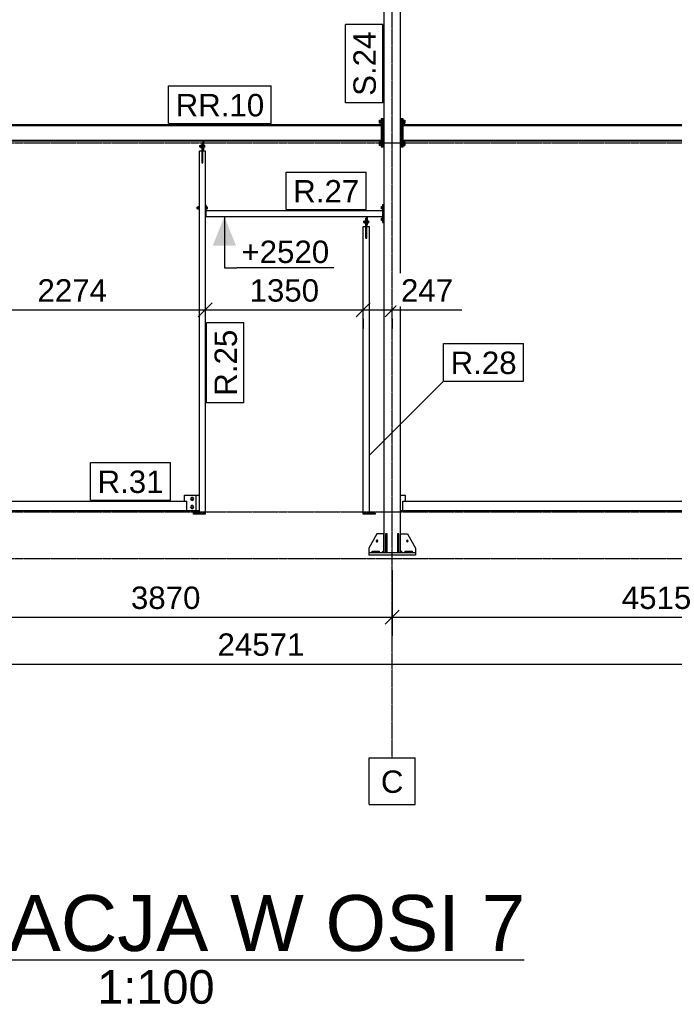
# Model space of a CAD drawing. Header units: millimetres. Extents: x 0 to 75000, y 0 to 29700.
# Tile 8 of 30: x 16775 to 22367, y 16354 to 24759. Entities that reach past the tile are written whole.
import ezdxf

# ---------------------------------------------------------------- set-up
doc = ezdxf.new("R2010")
doc.units = ezdxf.units.MM
doc.linetypes.add('DXK_LINE_DOT3', pattern=[5.9187, 2.979, -0.9799, 0.9799, -0.9799])
for name, color, linetype in [('TS_INNE_OBIEKTY', 7, 'Continuous'), ('TS_LINIE_WIDOCZNE', 7, 'Continuous'), ('TS_OPISY', 7, 'Continuous'), ('TS_OPISY_LINIE', 7, 'Continuous'), ('TS_OPISY_RAMKA', 7, 'Continuous'), ('TS_WYMIARY', 7, 'Continuous'), ('TS_WYMIARY_TEKST', 7, 'Continuous')]:
    doc.layers.add(name, color=color, linetype=linetype)
doc.styles.add('Arial', font='ARIAL.TTF', dxfattribs={"height": 0.2})

# ---------------------------------------------------------------- blocks, each defined once
blk = doc.blocks.new('Unknown-305655500-13 - 5231')
at = {"color": 6, "linetype": 'Continuous'}
blk.add_line((14791.4, 16733.8), (21085.8, 16733.8), dxfattribs=at)
at = {"color": 0, "linetype": 'Continuous'}
for points in [[(21085.8, 16808.8), (21085.8, 17308.8), (14791.4, 17308.8), (14791.4, 16808.8)], [(18438.9, 16358.8), (18438.9, 16658.8), (17438.4, 16658.8), (17438.4, 16358.8)]]:
    blk.add_wipeout(points, dxfattribs=at)
at = {"color": 6, "linetype": 'Continuous', "style": 'Arial'}
for s, height, p in [('ELEWACJA W OSI 7', 477.539, (14791.4, 16808.8)), ('1:100', 286.52, (17438.4, 16358.8))]:
    blk.add_text(s, height=height, dxfattribs=at).set_placement(p)
blk = doc.blocks.new('Bolt-305655500-8985 - 8313')
at = {"layer": 'TS_INNE_OBIEKTY', "color": 1, "linetype": 'Continuous'}
for p, q in [((18312.3, 23684.8), (18312.3, 23684)), ((18312.3, 23684.8), (18320.3, 23684.8)), ((18312.3, 23684), (18312.3, 23672.8)), ((18312.3, 23672.8), (18320.3, 23672.8)), ((18320.3, 23688.3), (18320.3, 23669.3)), ((18320.3, 23688.3), (18330.3, 23688.3)), ((18320.3, 23678.8), (18330.3, 23678.8)), ((18320.3, 23669.3), (18330.3, 23669.3)), ((18330.3, 23690.8), (18330.3, 23666.8)), ((18330.3, 23690.8), (18332.8, 23690.8)), ((18330.3, 23666.8), (18332.8, 23666.8)), ((18344.8, 23690.8), (18347.3, 23690.8)), ((18344.8, 23666.8), (18347.3, 23666.8)), ((18347.3, 23690.8), (18347.3, 23666.8)), ((18347.3, 23687.8), (18354.8, 23687.8)), ((18347.3, 23678.8), (18354.8, 23678.8)), ((18347.3, 23669.8), (18354.8, 23669.8)), ((18354.8, 23687.8), (18354.8, 23669.8))]:
    blk.add_line(p, q, dxfattribs=at)
blk = doc.blocks.new('Part-305655500-8568 - 8313')
at = {"layer": 'TS_LINIE_WIDOCZNE', "color": 1, "linetype": 'Continuous'}
for p, q in [((16181.2, 23863.8), (16181.2, 23856.9)), ((16181.2, 23863.8), (19863.2, 23863.8)), ((16181.2, 23856.9), (19863.2, 23856.9)), ((19863.2, 23856.9), (19863.2, 23863.8)), ((16181.2, 23723.8), (16181.2, 23730.7)), ((16181.2, 23730.7), (19863.2, 23730.7)), ((16181.2, 23723.8), (19863.2, 23723.8)), ((19863.2, 23723.8), (19863.2, 23730.7))]:
    blk.add_line(p, q, dxfattribs=at)
blk = doc.blocks.new('Part-305655500-8404 - 8313')
at = {"layer": 'TS_LINIE_WIDOCZNE', "color": 1, "linetype": 'Continuous'}
for p, q in [((20027.2, 25348.8), (19887.2, 25348.8)), ((19887.2, 25348.8), (19887.2, 20208.8)), ((20027.2, 20208.8), (20027.2, 25348.8))]:
    blk.add_line(p, q, dxfattribs=at)
blk = doc.blocks.new('Part-305655500-8406 - 8313')
at = {"layer": 'TS_LINIE_WIDOCZNE', "color": 1, "linetype": 'Continuous'}
for p, q in [((20157.2, 20208.8), (19757.2, 20208.8)), ((19757.2, 20208.8), (19757.2, 20188.8)), ((20157.2, 20188.8), (19757.2, 20188.8)), ((20157.2, 20208.8), (20157.2, 20188.8))]:
    blk.add_line(p, q, dxfattribs=at)
blk = doc.blocks.new('Part-305655500-8407 - 8313')
at = {"layer": 'TS_LINIE_WIDOCZNE', "color": 1, "linetype": 'Continuous'}
for p, q in [((20013.2, 20368.8), (20001.2, 20368.8)), ((20001.2, 20368.8), (20001.2, 20208.8)), ((20013.2, 20208.8), (20013.2, 20368.8)), ((20001.2, 20248.8), (20013.2, 20248.8))]:
    blk.add_line(p, q, dxfattribs=at)
blk = doc.blocks.new('Part-305655500-8408 - 8313')
at = {"layer": 'TS_LINIE_WIDOCZNE', "color": 1, "linetype": 'Continuous'}
for p, q in [((19913.2, 20368.8), (19901.2, 20368.8)), ((19901.2, 20368.8), (19901.2, 20208.8)), ((19913.2, 20208.8), (19913.2, 20368.8)), ((19901.2, 20248.8), (19913.2, 20248.8))]:
    blk.add_line(p, q, dxfattribs=at)
blk = doc.blocks.new('Part-305655500-8412 - 8313')
at = {"layer": 'TS_LINIE_WIDOCZNE', "color": 1, "linetype": 'Continuous'}
for p, q in [((20027.2, 20228.8), (20027.2, 20368.8)), ((20027.2, 20368.8), (20087.2, 20368.8)), ((20087.2, 20368.8), (20157.2, 20248.8)), ((20047.2, 20208.8), (20027.2, 20228.8)), ((20157.2, 20248.8), (20157.2, 20208.8))]:
    blk.add_line(p, q, dxfattribs=at)
blk = doc.blocks.new('Part-305655500-8413 - 8313')
at = {"layer": 'TS_LINIE_WIDOCZNE', "color": 1, "linetype": 'Continuous'}
for p, q in [((19827.2, 20368.8), (19757.2, 20248.8)), ((19887.2, 20368.8), (19827.2, 20368.8)), ((19887.2, 20228.8), (19887.2, 20368.8)), ((19757.2, 20248.8), (19757.2, 20208.8)), ((19867.2, 20208.8), (19887.2, 20228.8))]:
    blk.add_line(p, q, dxfattribs=at)
blk = doc.blocks.new('Part-305655500-8415 - 8313')
at = {"layer": 'TS_LINIE_WIDOCZNE', "color": 1, "linetype": 'Continuous'}
for p, q in [((20067.2, 20220.8), (20127.2, 20220.8)), ((20067.2, 20208.8), (20067.2, 20220.8)), ((20127.2, 20220.8), (20127.2, 20208.8))]:
    blk.add_line(p, q, dxfattribs=at)
blk = doc.blocks.new('Part-305655500-8417 - 8313')
at = {"layer": 'TS_LINIE_WIDOCZNE', "color": 1, "linetype": 'Continuous'}
for p, q in [((19787.2, 20220.8), (19847.2, 20220.8)), ((19787.2, 20208.8), (19787.2, 20220.8)), ((19847.2, 20220.8), (19847.2, 20208.8))]:
    blk.add_line(p, q, dxfattribs=at)
blk = doc.blocks.new('Bolt-305655500-8424 - 8313')
at = {"layer": 'TS_INNE_OBIEKTY', "color": 1, "linetype": 'Continuous'}
for start, end in [(90, 270), (90, 270), (270, 90), (270, 90)]:
    blk.add_arc((20087.2, 20308.8), 7, start, end, dxfattribs=at)
blk = doc.blocks.new('Part-305655500-8556 - 8313')
at = {"layer": 'TS_LINIE_WIDOCZNE', "color": 1, "linetype": 'Continuous'}
for p, q in [((20027.2, 20698.8), (20067.2, 20698.8)), ((20067.2, 20698.8), (20067.2, 20648.8)), ((20027.2, 20568.8), (20047.2, 20568.8))]:
    blk.add_line(p, q, dxfattribs=at)
blk = doc.blocks.new('Bolt-305655500-8427 - 8313')
at = {"layer": 'TS_INNE_OBIEKTY', "color": 1, "linetype": 'Continuous'}
for start, end in [(108, 288), (108, 288), (288, 108), (288, 108)]:
    blk.add_arc((19827.2, 20308.8), 7, start, end, dxfattribs=at)
blk = doc.blocks.new('Part-305655500-8558 - 8313')
at = {"layer": 'TS_LINIE_WIDOCZNE', "color": 1, "linetype": 'Continuous'}
for p, q in [((16177.2, 20568.8), (16177.2, 20648.8)), ((16177.2, 20648.8), (18203.8, 20648.8)), ((18203.8, 20568.8), (18203.8, 20648.8)), ((16177.2, 20568.8), (18203.8, 20568.8))]:
    blk.add_line(p, q, dxfattribs=at)
blk = doc.blocks.new('Part-305655500-8884 - 8313')
at = {"layer": 'TS_LINIE_WIDOCZNE', "color": 1, "linetype": 'Continuous'}
for p, q in [((19732.4, 22893.8), (19732.4, 23063.8)), ((19732.4, 23063.8), (19738.4, 23063.8)), ((19738.4, 22893.8), (19738.4, 23063.8)), ((19732.4, 22893.8), (19738.4, 22893.8))]:
    blk.add_line(p, q, dxfattribs=at)
blk = doc.blocks.new('Bolt-305655500-8944 - 8313')
at = {"layer": 'TS_INNE_OBIEKTY', "color": 1, "linetype": 'Continuous'}
for p, q in [((19850.2, 23902.7), (19860.2, 23902.7)), ((19850.2, 23875), (19850.2, 23902.7)), ((19850.2, 23895.8), (19860.2, 23895.8)), ((19850.2, 23881.9), (19860.2, 23881.9)), ((19860.2, 23875), (19850.2, 23875)), ((19860.2, 23903.8), (19860.2, 23873.8)), ((19860.2, 23903.8), (19863.2, 23903.8)), ((19860.2, 23873.8), (19863.2, 23873.8)), ((19850.2, 23712.7), (19860.2, 23712.7)), ((19850.2, 23685), (19850.2, 23712.7)), ((19850.2, 23705.8), (19860.2, 23705.8)), ((19860.2, 23713.8), (19860.2, 23683.8)), ((19860.2, 23713.8), (19863.2, 23713.8)), ((19850.2, 23691.9), (19860.2, 23691.9)), ((19860.2, 23685), (19850.2, 23685)), ((19860.2, 23683.8), (19863.2, 23683.8))]:
    blk.add_line(p, q, dxfattribs=at)
blk = doc.blocks.new('Part-305655500-8538 - 8313')
at = {"layer": 'TS_LINIE_WIDOCZNE', "color": 1, "linetype": 'Continuous'}
for p, q in [((20047.2, 20568.8), (20047.2, 20648.8)), ((20047.2, 20648.8), (24382.2, 20648.8)), ((24382.2, 20568.8), (24382.2, 20648.8)), ((20047.2, 20568.8), (24382.2, 20568.8))]:
    blk.add_line(p, q, dxfattribs=at)
blk = doc.blocks.new('Part-305655500-8569 - 8313')
at = {"layer": 'TS_LINIE_WIDOCZNE', "color": 1, "linetype": 'Continuous'}
for p, q in [((20051.2, 23863.8), (20051.2, 23856.9)), ((20051.2, 23863.8), (24378.2, 23863.8)), ((20051.2, 23856.9), (24378.2, 23856.9)), ((24378.2, 23856.9), (24378.2, 23863.8)), ((20051.2, 23723.8), (20051.2, 23730.7)), ((20051.2, 23730.7), (24378.2, 23730.7)), ((20051.2, 23723.8), (24378.2, 23723.8)), ((24378.2, 23723.8), (24378.2, 23730.7))]:
    blk.add_line(p, q, dxfattribs=at)
blk = doc.blocks.new('Part-305655500-8940 - 8313')
at = {"layer": 'TS_LINIE_WIDOCZNE', "color": 1, "linetype": 'Continuous'}
for p, q in [((19887.2, 23913.8), (19875.2, 23913.8)), ((19875.2, 23913.8), (19875.2, 23673.8)), ((19887.2, 23673.8), (19887.2, 23913.8)), ((19875.2, 23673.8), (19887.2, 23673.8))]:
    blk.add_line(p, q, dxfattribs=at)
blk = doc.blocks.new('Part-305655500-8588 - 8313')
at = {"layer": 'TS_LINIE_WIDOCZNE', "color": 1, "linetype": 'Continuous'}
for p, q in [((18366.8, 23128.8), (18366.8, 23078.8)), ((18366.8, 23128.8), (19875.2, 23128.8)), ((19875.2, 23128.8), (19875.2, 23078.8)), ((18366.8, 23078.8), (19875.2, 23078.8))]:
    blk.add_line(p, q, dxfattribs=at)
blk = doc.blocks.new('Part-305655500-8589 - 8313')
at = {"layer": 'TS_LINIE_WIDOCZNE', "color": 1, "linetype": 'Continuous'}
for p, q in [((19710.4, 20548.8), (19710.4, 22993.8)), ((19710.4, 22993.8), (19731.4, 22993.8)), ((19731.4, 22993.8), (19731.4, 22892.8)), ((19739.4, 22892.8), (19739.4, 22993.8)), ((19739.4, 22993.8), (19760.4, 22993.8)), ((19760.4, 22993.8), (19760.4, 20548.8)), ((19731.4, 22892.8), (19739.4, 22892.8)), ((19710.4, 20548.8), (19760.4, 20548.8))]:
    blk.add_line(p, q, dxfattribs=at)
blk = doc.blocks.new('Part-305655500-8590 - 8313')
at = {"layer": 'TS_LINIE_WIDOCZNE', "color": 1, "linetype": 'Continuous'}
for p, q in [((18310.8, 20548.8), (18310.8, 23638.8)), ((18310.8, 23638.8), (18331.8, 23638.8)), ((18331.8, 23638.8), (18331.8, 23537.8)), ((18339.8, 23537.8), (18339.8, 23638.8)), ((18339.8, 23638.8), (18360.8, 23638.8)), ((18360.8, 23638.8), (18360.8, 20548.8)), ((18331.8, 23537.8), (18339.8, 23537.8)), ((18310.8, 20548.8), (18360.8, 20548.8))]:
    blk.add_line(p, q, dxfattribs=at)
blk = doc.blocks.new('Part-305655500-8592 - 8313')
at = {"layer": 'TS_LINIE_WIDOCZNE', "color": 1, "linetype": 'Continuous'}
for p, q in [((19710.4, 20538.8), (19710.4, 20548.8)), ((19710.4, 20548.8), (19810.4, 20548.8)), ((19810.4, 20538.8), (19710.4, 20538.8)), ((19810.4, 20548.8), (19810.4, 20538.8))]:
    blk.add_line(p, q, dxfattribs=at)
blk = doc.blocks.new('Part-305655500-8596 - 8313')
at = {"layer": 'TS_LINIE_WIDOCZNE', "color": 1, "linetype": 'Continuous'}
for p, q in [((18260.8, 20538.8), (18260.8, 20548.8)), ((18260.8, 20548.8), (18360.8, 20548.8)), ((18360.8, 20538.8), (18260.8, 20538.8)), ((18360.8, 20548.8), (18360.8, 20538.8))]:
    blk.add_line(p, q, dxfattribs=at)
blk = doc.blocks.new('Part-305655500-8600 - 8313')
at = {"layer": 'TS_LINIE_WIDOCZNE', "color": 1, "linetype": 'Continuous'}
for p, q in [((18278.8, 20698.8), (18310.8, 20698.8)), ((18278.8, 20568.8), (18310.8, 20568.8))]:
    blk.add_line(p, q, dxfattribs=at)
blk = doc.blocks.new('Part-305655500-8601 - 8313')
at = {"layer": 'TS_LINIE_WIDOCZNE', "color": 1, "linetype": 'Continuous'}
for p, q in [((18183.8, 20648.8), (18183.8, 20698.8)), ((18183.8, 20698.8), (18278.8, 20698.8)), ((18278.8, 20698.8), (18278.8, 20568.8)), ((18203.8, 20568.8), (18278.8, 20568.8))]:
    blk.add_line(p, q, dxfattribs=at)
blk = doc.blocks.new('Bolt-305655500-8602 - 8313')
at = {"layer": 'TS_INNE_OBIEKTY', "color": 1, "linetype": 'Continuous'}
for p, q in [((18238.4, 20668.8), (18243.6, 20677.8)), ((18242.1, 20678.6), (18242.3, 20679.5)), ((18242.3, 20679.5), (18243.8, 20681.8)), ((18243.6, 20677.8), (18254, 20677.8)), ((18243.8, 20681.8), (18246.1, 20683.3)), ((18246.1, 20683.3), (18248.8, 20683.8)), ((18248.8, 20683.8), (18251.4, 20683.3)), ((18251.4, 20683.3), (18253.7, 20681.8)), ((18253.7, 20681.8), (18255.2, 20679.5)), ((18254, 20677.8), (18259.2, 20668.8)), ((18255.2, 20679.5), (18255.4, 20678.6)), ((18243.6, 20659.8), (18238.4, 20668.8)), ((18238.4, 20598.8), (18243.6, 20607.8)), ((18243.6, 20589.8), (18238.4, 20598.8)), ((18242.3, 20658.2), (18242.1, 20659.1)), ((18242.1, 20608.6), (18242.3, 20609.5)), ((18243.8, 20655.9), (18242.3, 20658.2)), ((18242.3, 20609.5), (18243.8, 20611.8)), ((18254, 20659.8), (18243.6, 20659.8)), ((18243.6, 20607.8), (18254, 20607.8)), ((18246.1, 20654.4), (18243.8, 20655.9)), ((18243.8, 20611.8), (18246.1, 20613.3)), ((18248.8, 20653.8), (18246.1, 20654.4)), ((18246.1, 20613.3), (18248.8, 20613.8)), ((18251.4, 20654.4), (18248.8, 20653.8)), ((18248.8, 20613.8), (18251.4, 20613.3)), ((18253.7, 20655.9), (18251.4, 20654.4)), ((18251.4, 20613.3), (18253.7, 20611.8)), ((18255.2, 20658.2), (18253.7, 20655.9)), ((18253.7, 20611.8), (18255.2, 20609.5)), ((18259.2, 20668.8), (18254, 20659.8)), ((18254, 20607.8), (18259.2, 20598.8)), ((18259.2, 20598.8), (18254, 20589.8)), ((18255.4, 20659.1), (18255.2, 20658.2)), ((18255.2, 20609.5), (18255.4, 20608.6)), ((18242.3, 20588.2), (18242.1, 20589.1)), ((18243.8, 20585.9), (18242.3, 20588.2)), ((18254, 20589.8), (18243.6, 20589.8)), ((18246.1, 20584.4), (18243.8, 20585.9)), ((18248.8, 20583.8), (18246.1, 20584.4)), ((18251.4, 20584.4), (18248.8, 20583.8)), ((18253.7, 20585.9), (18251.4, 20584.4)), ((18255.2, 20588.2), (18253.7, 20585.9)), ((18255.4, 20589.1), (18255.2, 20588.2))]:
    blk.add_line(p, q, dxfattribs=at)
for centre, start, end in [((18248.8, 20668.8), 0, 180), ((18248.8, 20668.8), 180, 0), ((18248.8, 20598.8), 0, 180), ((18248.8, 20598.8), 180, 0)]:
    blk.add_arc(centre, 12, start, end, dxfattribs=at)
blk = doc.blocks.new('Part-305655500-8604 - 8313')
at = {"layer": 'TS_LINIE_WIDOCZNE', "color": 1, "linetype": 'Continuous'}
for p, q in [((19881.2, 23178.8), (19887.2, 23178.8)), ((19881.2, 23028.8), (19887.2, 23028.8))]:
    blk.add_line(p, q, dxfattribs=at)
blk = doc.blocks.new('Part-305655500-8606 - 8313')
at = {"layer": 'TS_LINIE_WIDOCZNE', "color": 1, "linetype": 'Continuous'}
for p, q in [((19881.2, 23178.8), (19875.2, 23178.8)), ((19875.2, 23178.8), (19875.2, 23028.8)), ((19881.2, 23028.8), (19881.2, 23178.8)), ((19875.2, 23028.8), (19881.2, 23028.8))]:
    blk.add_line(p, q, dxfattribs=at)
blk = doc.blocks.new('Bolt-305655500-8608 - 8313')
at = {"layer": 'TS_INNE_OBIEKTY', "color": 1, "linetype": 'Continuous'}
for p, q in [((19865.2, 23164.2), (19872.7, 23164.2)), ((19865.2, 23143.4), (19865.2, 23164.2)), ((19865.2, 23159), (19872.7, 23159)), ((19865.2, 23148.6), (19872.7, 23148.6)), ((19872.7, 23143.4), (19865.2, 23143.4)), ((19872.7, 23165.8), (19872.7, 23141.8)), ((19872.7, 23165.8), (19875.2, 23165.8)), ((19872.7, 23141.8), (19875.2, 23141.8)), ((19865.2, 23064.2), (19872.7, 23064.2)), ((19865.2, 23043.4), (19865.2, 23064.2)), ((19865.2, 23059), (19872.7, 23059)), ((19865.2, 23048.6), (19872.7, 23048.6)), ((19872.7, 23043.4), (19865.2, 23043.4)), ((19872.7, 23065.8), (19872.7, 23041.8)), ((19872.7, 23065.8), (19875.2, 23065.8)), ((19872.7, 23041.8), (19875.2, 23041.8))]:
    blk.add_line(p, q, dxfattribs=at)
blk = doc.blocks.new('Part-305655500-8616 - 8313')
at = {"layer": 'TS_LINIE_WIDOCZNE', "color": 1, "linetype": 'Continuous'}
for p, q in [((18366.8, 23178.8), (18360.8, 23178.8)), ((18360.8, 23178.8), (18360.8, 23078.8)), ((18366.8, 23178.8), (18366.8, 23078.8)), ((18366.8, 23078.8), (18360.8, 23078.8))]:
    blk.add_line(p, q, dxfattribs=at)
blk = doc.blocks.new('Bolt-305655500-8618 - 8313')
at = {"layer": 'TS_INNE_OBIEKTY', "color": 1, "linetype": 'Continuous'}
for p, q in [((18289.3, 23159.8), (18289.3, 23159)), ((18289.3, 23159.8), (18298.3, 23159.8)), ((18289.3, 23159), (18289.3, 23147.8)), ((18289.3, 23147.8), (18298.3, 23147.8)), ((18298.3, 23163.3), (18298.3, 23144.3)), ((18298.3, 23163.3), (18308.3, 23163.3)), ((18298.3, 23153.8), (18308.3, 23153.8)), ((18298.3, 23144.3), (18308.3, 23144.3)), ((18308.3, 23165.8), (18308.3, 23141.8)), ((18308.3, 23165.8), (18310.8, 23165.8)), ((18308.3, 23141.8), (18310.8, 23141.8)), ((18366.8, 23165.8), (18369.3, 23165.8)), ((18366.8, 23141.8), (18369.3, 23141.8)), ((18369.3, 23165.8), (18369.3, 23141.8)), ((18369.3, 23162.8), (18376.8, 23162.8)), ((18369.3, 23153.8), (18376.8, 23153.8)), ((18369.3, 23144.8), (18376.8, 23144.8)), ((18376.8, 23162.8), (18376.8, 23144.8))]:
    blk.add_line(p, q, dxfattribs=at)
blk = doc.blocks.new('Part-305655500-8883 - 8313')
at = {"layer": 'TS_LINIE_WIDOCZNE', "color": 1, "linetype": 'Continuous'}
for p, q in [((19738.4, 23078.8), (19738.4, 23003.8)), ((19738.4, 23078.8), (19744.4, 23078.8)), ((19744.4, 23078.8), (19744.4, 23003.8)), ((19738.4, 23003.8), (19744.4, 23003.8))]:
    blk.add_line(p, q, dxfattribs=at)
blk = doc.blocks.new('Bolt-305655500-8885 - 8313')
at = {"layer": 'TS_INNE_OBIEKTY', "color": 1, "linetype": 'Continuous'}
for p, q in [((19711.9, 23039.8), (19711.9, 23039)), ((19711.9, 23039.8), (19719.9, 23039.8)), ((19711.9, 23039), (19711.9, 23027.8)), ((19719.9, 23043.3), (19719.9, 23024.3)), ((19719.9, 23043.3), (19729.9, 23043.3)), ((19719.9, 23033.8), (19729.9, 23033.8)), ((19729.9, 23045.8), (19729.9, 23021.8)), ((19729.9, 23045.8), (19732.4, 23045.8)), ((19744.4, 23045.8), (19746.9, 23045.8)), ((19746.9, 23045.8), (19746.9, 23021.8)), ((19746.9, 23042.8), (19754.4, 23042.8)), ((19746.9, 23033.8), (19754.4, 23033.8)), ((19754.4, 23042.8), (19754.4, 23024.8)), ((19711.9, 23027.8), (19719.9, 23027.8)), ((19719.9, 23024.3), (19729.9, 23024.3)), ((19729.9, 23021.8), (19732.4, 23021.8)), ((19744.4, 23021.8), (19746.9, 23021.8)), ((19746.9, 23024.8), (19754.4, 23024.8))]:
    blk.add_line(p, q, dxfattribs=at)
blk = doc.blocks.new('Part-305655500-8934 - 8313')
at = {"layer": 'TS_LINIE_WIDOCZNE', "color": 1, "linetype": 'Continuous'}
for p, q in [((20027.2, 23913.8), (20027.2, 23673.8)), ((20039.2, 23913.8), (20027.2, 23913.8)), ((20039.2, 23673.8), (20039.2, 23913.8)), ((20027.2, 23673.8), (20039.2, 23673.8))]:
    blk.add_line(p, q, dxfattribs=at)
blk = doc.blocks.new('Part-305655500-8935 - 8313')
at = {"layer": 'TS_LINIE_WIDOCZNE', "color": 1, "linetype": 'Continuous'}
for p, q in [((20039.2, 23913.8), (20039.2, 23673.8)), ((20051.2, 23913.8), (20039.2, 23913.8)), ((20051.2, 23673.8), (20051.2, 23913.8)), ((20039.2, 23673.8), (20051.2, 23673.8))]:
    blk.add_line(p, q, dxfattribs=at)
blk = doc.blocks.new('Bolt-305655500-8938 - 8313')
at = {"layer": 'TS_INNE_OBIEKTY', "color": 1, "linetype": 'Continuous'}
for p, q in [((20051.2, 23903.8), (20054.2, 23903.8)), ((20051.2, 23873.8), (20054.2, 23873.8)), ((20054.2, 23903.8), (20054.2, 23873.8)), ((20054.2, 23902.7), (20064.2, 23902.7)), ((20054.2, 23895.8), (20064.2, 23895.8)), ((20054.2, 23881.9), (20064.2, 23881.9)), ((20054.2, 23875), (20064.2, 23875)), ((20064.2, 23902.7), (20064.2, 23875)), ((20051.2, 23713.8), (20054.2, 23713.8)), ((20054.2, 23713.8), (20054.2, 23683.8)), ((20054.2, 23712.7), (20064.2, 23712.7)), ((20054.2, 23705.8), (20064.2, 23705.8)), ((20064.2, 23712.7), (20064.2, 23685)), ((20051.2, 23683.8), (20054.2, 23683.8)), ((20054.2, 23691.9), (20064.2, 23691.9)), ((20054.2, 23685), (20064.2, 23685))]:
    blk.add_line(p, q, dxfattribs=at)
blk = doc.blocks.new('Part-305655500-8941 - 8313')
at = {"layer": 'TS_LINIE_WIDOCZNE', "color": 1, "linetype": 'Continuous'}
for p, q in [((19875.2, 23913.8), (19863.2, 23913.8)), ((19863.2, 23913.8), (19863.2, 23673.8)), ((19875.2, 23673.8), (19875.2, 23913.8)), ((19863.2, 23673.8), (19875.2, 23673.8))]:
    blk.add_line(p, q, dxfattribs=at)
blk = doc.blocks.new('Part-305655500-8983 - 8313')
at = {"layer": 'TS_LINIE_WIDOCZNE', "color": 1, "linetype": 'Continuous'}
for p, q in [((18338.8, 23723.8), (18338.8, 23648.8)), ((18338.8, 23723.8), (18344.8, 23723.8)), ((18344.8, 23723.8), (18344.8, 23648.8)), ((18338.8, 23648.8), (18344.8, 23648.8))]:
    blk.add_line(p, q, dxfattribs=at)
blk = doc.blocks.new('Part-305655500-8984 - 8313')
at = {"layer": 'TS_LINIE_WIDOCZNE', "color": 1, "linetype": 'Continuous'}
for p, q in [((18332.8, 23538.8), (18332.8, 23708.8)), ((18332.8, 23708.8), (18338.8, 23708.8)), ((18338.8, 23538.8), (18338.8, 23708.8)), ((18332.8, 23538.8), (18338.8, 23538.8))]:
    blk.add_line(p, q, dxfattribs=at)
blk = doc.blocks.new('GridLine-305655500-8995 - 8313')
at = {"layer": 'TS_INNE_OBIEKTY', "color": 4, "linetype": 'DXK_LINE_DOT3'}
blk.add_line((19957.2, 18458.8), (19957.2, 26998.8), dxfattribs=at)
at = {"layer": 'TS_INNE_OBIEKTY', "color": 4, "linetype": 'Continuous'}
for p, q in [((19760.9, 18458.8), (20153.5, 18458.8)), ((19760.9, 18058.8), (19760.9, 18458.8)), ((20153.5, 18058.8), (20153.5, 18458.8)), ((19760.9, 18058.8), (20153.5, 18058.8))]:
    blk.add_line(p, q, dxfattribs=at)
at = {"layer": 'TS_INNE_OBIEKTY', "color": 2, "linetype": 'Continuous', "style": 'Arial'}
blk.add_text('C', height=191, dxfattribs=at).set_placement((19860.9, 18158.8))
blk = doc.blocks.new('GridLine-305655500-8999 - 8313')
at = {"layer": 'TS_INNE_OBIEKTY', "color": 4, "linetype": 'DXK_LINE_DOT3'}
blk.add_line((5170.2, 20158.8), (33272.6, 20158.8), dxfattribs=at)
blk = doc.blocks.new('GridLine-305655500-9000 - 8313')
at = {"layer": 'TS_INNE_OBIEKTY', "color": 4, "linetype": 'DXK_LINE_DOT3'}
blk.add_line((5170.2, 20558.8), (33272.6, 20558.8), dxfattribs=at)
blk = doc.blocks.new('GridLine-305655500-9001 - 8313')
at = {"layer": 'TS_INNE_OBIEKTY', "color": 4, "linetype": 'DXK_LINE_DOT3'}
blk.add_line((5170.2, 23708.8), (33272.6, 23708.8), dxfattribs=at)
blk = doc.blocks.new('StraightDimension-305655500-11662 - 8313')
at = {"layer": 'TS_WYMIARY', "color": 174, "linetype": 'Continuous'}
for p, q in [((18420.8, 22342.4), (18300.8, 22222.4)), ((18360.8, 22282.4), (19710.4, 22282.4)), ((19650.4, 22222.4), (19770.4, 22342.4)), ((18360.8, 22205.9), (18360.8, 22122.4)), ((19710.4, 22205.9), (19710.4, 22122.4))]:
    blk.add_line(p, q, dxfattribs=at)
at = {"color": 0}
blk.add_wipeout([(19372, 22312.4), (19372, 22592.4), (18699.1, 22592.4), (18699.1, 22312.4)], dxfattribs=at).dxf.layer = 'TS_WYMIARY'
at = {"layer": 'TS_WYMIARY_TEKST', "color": 96, "style": 'Arial'}
blk.add_text('1350', height=191.02, dxfattribs=at).set_placement((18739.1, 22352.4))
blk = doc.blocks.new('StraightDimension-305655500-9005 - 8313')
at = {"layer": 'TS_WYMIARY', "color": 174, "linetype": 'Continuous'}
for p, q in [((19957.2, 20058.8), (19957.2, 19498.8)), ((24472.2, 20058.8), (24472.2, 19498.8)), ((20017.2, 19718.8), (19897.2, 19598.8)), ((24412.2, 19598.8), (24532.2, 19718.8)), ((19957.2, 19658.8), (24472.2, 19658.8))]:
    blk.add_line(p, q, dxfattribs=at)
at = {"color": 0}
blk.add_wipeout([(22551.2, 19688.8), (22551.2, 19968.8), (21878.2, 19968.8), (21878.2, 19688.8)], dxfattribs=at).dxf.layer = 'TS_WYMIARY'
at = {"layer": 'TS_WYMIARY_TEKST', "color": 96, "style": 'Arial'}
blk.add_text('4515', height=191.02, dxfattribs=at).set_placement((21918.2, 19728.8))
blk = doc.blocks.new('StraightDimension-305655500-9006 - 8313')
at = {"layer": 'TS_WYMIARY', "color": 174, "linetype": 'Continuous'}
for p, q in [((16087.2, 20058.8), (16087.2, 19498.8)), ((19957.2, 20058.8), (19957.2, 19498.8)), ((16147.2, 19718.8), (16027.2, 19598.8)), ((19897.2, 19598.8), (20017.2, 19718.8)), ((16087.2, 19658.8), (19957.2, 19658.8))]:
    blk.add_line(p, q, dxfattribs=at)
at = {"color": 0}
blk.add_wipeout([(18358.7, 19688.8), (18358.7, 19968.8), (17685.7, 19968.8), (17685.7, 19688.8)], dxfattribs=at).dxf.layer = 'TS_WYMIARY'
at = {"layer": 'TS_WYMIARY_TEKST', "color": 96, "style": 'Arial'}
blk.add_text('3870', height=191.02, dxfattribs=at).set_placement((17725.7, 19728.8))
blk = doc.blocks.new('StraightDimension-305655500-9014 - 8313')
at = {"layer": 'TS_WYMIARY', "color": 174, "linetype": 'Continuous'}
blk.add_line((6550.2, 19258.8), (31121.2, 19258.8), dxfattribs=at)
at = {"color": 0}
blk.add_wipeout([(19246.3, 19288.8), (19246.3, 19568.8), (18425.1, 19568.8), (18425.1, 19288.8)], dxfattribs=at).dxf.layer = 'TS_WYMIARY'
at = {"layer": 'TS_WYMIARY_TEKST', "color": 96, "style": 'Arial'}
blk.add_text('24571', height=191.02, dxfattribs=at).set_placement((18465.1, 19328.8))
blk = doc.blocks.new('StraightDimension-305655500-11661 - 8313')
at = {"layer": 'TS_WYMIARY', "color": 174, "linetype": 'Continuous'}
for p, q in [((19650.4, 22222.4), (19770.4, 22342.4)), ((19710.4, 22282.4), (19957.2, 22282.4)), ((20017.2, 22342.4), (19897.2, 22222.4)), ((19710.4, 22205.9), (19710.4, 22122.4)), ((19957.2, 22205.9), (19957.2, 22122.4))]:
    blk.add_line(p, q, dxfattribs=at)
at = {"color": 0}
blk.add_wipeout([(20516.9, 22312.4), (20516.9, 22592.4), (19992.2, 22592.4), (19992.2, 22312.4)], dxfattribs=at).dxf.layer = 'TS_WYMIARY'
at = {"layer": 'TS_WYMIARY', "color": 174, "linetype": 'Continuous'}
blk.add_line((19957.2, 22282.4), (20551.9, 22282.4), dxfattribs=at)
blk.add_line((19957.2, 22282.4), (20551.9, 22282.4), dxfattribs=at)
at = {"layer": 'TS_WYMIARY_TEKST', "color": 96, "style": 'Arial'}
blk.add_text('247', height=191.02, dxfattribs=at).set_placement((20032.2, 22352.4))
blk = doc.blocks.new('StraightDimension-305655500-11663 - 8313')
at = {"layer": 'TS_WYMIARY', "color": 174, "linetype": 'Continuous'}
for p, q in [((16147.2, 22342.4), (16027.2, 22222.4)), ((16087.2, 22282.4), (18360.8, 22282.4)), ((18300.8, 22222.4), (18420.8, 22342.4)), ((16087.2, 22205.9), (16087.2, 22122.4)), ((18360.8, 22205.9), (18360.8, 22122.4))]:
    blk.add_line(p, q, dxfattribs=at)
at = {"color": 0}
blk.add_wipeout([(17560.5, 22312.4), (17560.5, 22592.4), (16887.5, 22592.4), (16887.5, 22312.4)], dxfattribs=at).dxf.layer = 'TS_WYMIARY'
at = {"layer": 'TS_WYMIARY_TEKST', "color": 96, "style": 'Arial'}
blk.add_text('2274', height=191.02, dxfattribs=at).set_placement((16927.5, 22352.4))
blk = doc.blocks.new('Mark-305655500-9564 - 8313')
at = {"layer": 'TS_OPISY_LINIE', "linetype": 'Continuous'}
blk.add_line((19759.9, 21038.1), (20396.3, 21674.5), dxfattribs=at)
at = {"layer": 'TS_OPISY_RAMKA', "linetype": 'Continuous'}
for p, q in [((20396.3, 21994.5), (21079.3, 21994.5)), ((20396.3, 21674.5), (20396.3, 21994.5)), ((21079.3, 21674.5), (21079.3, 21994.5)), ((20396.3, 21674.5), (21079.3, 21674.5))]:
    blk.add_line(p, q, dxfattribs=at)
blk.add_wipeout([(21019.3, 21734.5), (21019.3, 21934.5), (20456.3, 21934.5), (20456.3, 21734.5)]).dxf.layer = 'TS_OPISY_LINIE'
blk.add_wipeout([(21019.3, 21734.5), (21019.3, 21934.5), (20456.3, 21934.5), (20456.3, 21734.5)]).dxf.layer = 'TS_OPISY_LINIE'
at = {"layer": 'TS_OPISY', "style": 'Arial'}
blk.add_text('R.28', height=191.02, dxfattribs=at).set_placement((20456.3, 21734.5))
blk = doc.blocks.new('Mark-305655500-9536 - 8313')
at = {"layer": 'TS_OPISY_RAMKA', "linetype": 'Continuous'}
for p, q in [((19557.2, 24048.8), (19557.2, 24717.1)), ((19877.2, 24717.1), (19557.2, 24717.1)), ((19877.2, 24048.8), (19877.2, 24717.1)), ((19877.2, 24048.8), (19557.2, 24048.8))]:
    blk.add_line(p, q, dxfattribs=at)
blk.add_wipeout([(19817.2, 24657.1), (19617.2, 24657.1), (19617.2, 24108.8), (19817.2, 24108.8)]).dxf.layer = 'TS_OPISY_LINIE'
blk.add_wipeout([(19817.2, 24657.1), (19617.2, 24657.1), (19617.2, 24108.8), (19817.2, 24108.8)]).dxf.layer = 'TS_OPISY_LINIE'
at = {"layer": 'TS_OPISY', "style": 'Arial'}
blk.add_text('S.24', height=191.02, rotation=90.00021, dxfattribs=at).set_placement((19817.2, 24108.8))
blk = doc.blocks.new('Mark-305655500-9550 - 8313')
at = {"layer": 'TS_OPISY_RAMKA', "linetype": 'Continuous'}
for p, q in [((17380.7, 20978.8), (18063.8, 20978.8)), ((17380.7, 20658.8), (17380.7, 20978.8)), ((18063.8, 20658.8), (18063.8, 20978.8)), ((17380.7, 20658.8), (18063.8, 20658.8))]:
    blk.add_line(p, q, dxfattribs=at)
blk.add_wipeout([(18003.8, 20718.8), (18003.8, 20918.8), (17440.7, 20918.8), (17440.7, 20718.8)]).dxf.layer = 'TS_OPISY_LINIE'
blk.add_wipeout([(18003.8, 20718.8), (18003.8, 20918.8), (17440.7, 20918.8), (17440.7, 20718.8)]).dxf.layer = 'TS_OPISY_LINIE'
at = {"layer": 'TS_OPISY', "style": 'Arial'}
blk.add_text('R.31', height=191.02, dxfattribs=at).set_placement((17440.7, 20718.8))
blk = doc.blocks.new('Mark-305655500-9563 - 8313')
at = {"layer": 'TS_OPISY_RAMKA', "linetype": 'Continuous'}
for p, q in [((19052.1, 23458.8), (19735.2, 23458.8)), ((19052.1, 23138.8), (19052.1, 23458.8)), ((19735.2, 23138.8), (19735.2, 23458.8)), ((19052.1, 23138.8), (19735.2, 23138.8))]:
    blk.add_line(p, q, dxfattribs=at)
blk.add_wipeout([(19675.2, 23198.8), (19675.2, 23398.8), (19112.1, 23398.8), (19112.1, 23198.8)]).dxf.layer = 'TS_OPISY_LINIE'
blk.add_wipeout([(19675.2, 23198.8), (19675.2, 23398.8), (19112.1, 23398.8), (19112.1, 23198.8)]).dxf.layer = 'TS_OPISY_LINIE'
at = {"layer": 'TS_OPISY', "style": 'Arial'}
blk.add_text('R.27', height=191.02, dxfattribs=at).set_placement((19112.1, 23198.8))
blk = doc.blocks.new('Mark-305655500-9552 - 8313')
at = {"layer": 'TS_OPISY_RAMKA', "linetype": 'Continuous'}
for p, q in [((18047.5, 24193.8), (18923.2, 24193.8)), ((18047.5, 23873.8), (18047.5, 24193.8)), ((18923.2, 23873.8), (18923.2, 24193.8)), ((18047.5, 23873.8), (18923.2, 23873.8))]:
    blk.add_line(p, q, dxfattribs=at)
blk.add_wipeout([(18863.2, 23933.8), (18863.2, 24133.8), (18107.5, 24133.8), (18107.5, 23933.8)]).dxf.layer = 'TS_OPISY_LINIE'
blk.add_wipeout([(18863.2, 23933.8), (18863.2, 24133.8), (18107.5, 24133.8), (18107.5, 23933.8)]).dxf.layer = 'TS_OPISY_LINIE'
at = {"layer": 'TS_OPISY', "style": 'Arial'}
blk.add_text('RR.10', height=191.02, dxfattribs=at).set_placement((18107.5, 23933.8))
blk = doc.blocks.new('Mark-305655500-9565 - 8313')
at = {"layer": 'TS_OPISY_RAMKA', "linetype": 'Continuous'}
for p, q in [((18370.8, 21488.8), (18370.8, 22171.9)), ((18690.8, 22171.9), (18370.8, 22171.9)), ((18690.8, 21488.8), (18690.8, 22171.9)), ((18690.8, 21488.8), (18370.8, 21488.8))]:
    blk.add_line(p, q, dxfattribs=at)
blk.add_wipeout([(18630.8, 22111.9), (18430.8, 22111.9), (18430.8, 21548.8), (18630.8, 21548.8)]).dxf.layer = 'TS_OPISY_LINIE'
blk.add_wipeout([(18630.8, 22111.9), (18430.8, 22111.9), (18430.8, 21548.8), (18630.8, 21548.8)]).dxf.layer = 'TS_OPISY_LINIE'
at = {"layer": 'TS_OPISY', "style": 'Arial'}
blk.add_text('R.25', height=191.02, rotation=90.00021, dxfattribs=at).set_placement((18630.8, 21548.8))
blk = doc.blocks.new('LevelMark-305655500-11820 - 8313')
at = {"color": 96, "linetype": 'Continuous'}
blk.add_line((18523.7, 23078.8), (18523.7, 22642), dxfattribs=at)
at = {"color": 0, "linetype": 'Continuous'}
blk.add_wipeout([(19458.1, 22642), (19458.1, 22922), (18629.5, 22922), (18629.5, 22642)], dxfattribs=at)
at = {"linetype": 'Continuous'}
blk.add_hatch(color=96, dxfattribs=at).paths.add_polyline_path([(18423.7, 22828.8), (18523.7, 23078.8), (18623.7, 22828.8)])
at = {"color": 96, "linetype": 'Continuous'}
for p in [(18523.7, 22642), (19458.1, 22642)]:
    blk.add_line(p, (18629.5, 22642), dxfattribs=at)
at = {"color": 96, "linetype": 'Continuous', "style": 'Arial'}
blk.add_text('+2520', height=191.02, dxfattribs=at).set_placement((18669.5, 22682))

msp = doc.modelspace()

# ---------------------------------------------------------------- block references
for name in ['GridLine-305655500-8995 - 8313', 'Part-305655500-8404 - 8313', 'GridLine-305655500-9001 - 8313', 'Bolt-305655500-8944 - 8313', 'Part-305655500-8941 - 8313', 'Part-305655500-8940 - 8313', 'Part-305655500-8934 - 8313', 'Part-305655500-8935 - 8313', 'Bolt-305655500-8938 - 8313', 'Part-305655500-8568 - 8313', 'Part-305655500-8569 - 8313', 'Part-305655500-8984 - 8313', 'Part-305655500-8983 - 8313', 'Part-305655500-8590 - 8313', 'Bolt-305655500-8985 - 8313', 'Bolt-305655500-8618 - 8313', 'Part-305655500-8616 - 8313', 'Part-305655500-8588 - 8313', 'Bolt-305655500-8608 - 8313', 'Part-305655500-8606 - 8313', 'Part-305655500-8604 - 8313', 'Bolt-305655500-8885 - 8313', 'Part-305655500-8884 - 8313', 'Part-305655500-8883 - 8313', 'Part-305655500-8589 - 8313', 'GridLine-305655500-9000 - 8313', 'Part-305655500-8601 - 8313', 'Bolt-305655500-8602 - 8313', 'Part-305655500-8600 - 8313', 'Part-305655500-8556 - 8313', 'Part-305655500-8558 - 8313', 'Part-305655500-8538 - 8313', 'Part-305655500-8596 - 8313', 'Part-305655500-8592 - 8313', 'GridLine-305655500-8999 - 8313', 'Part-305655500-8413 - 8313', 'Part-305655500-8408 - 8313', 'Part-305655500-8407 - 8313', 'Part-305655500-8412 - 8313', 'Bolt-305655500-8427 - 8313', 'Bolt-305655500-8424 - 8313', 'Part-305655500-8406 - 8313', 'Part-305655500-8417 - 8313', 'Part-305655500-8415 - 8313', 'Unknown-305655500-13 - 5231']:
    msp.add_blockref(name, (0, 0))

# ---------------------------------------------------------------- next in the draw order: block references
for name in ['Mark-305655500-9536 - 8313', 'Mark-305655500-9552 - 8313', 'Mark-305655500-9563 - 8313', 'LevelMark-305655500-11820 - 8313', 'StraightDimension-305655500-11662 - 8313', 'Mark-305655500-9564 - 8313', 'Mark-305655500-9550 - 8313', 'StraightDimension-305655500-9005 - 8313']:
    msp.add_blockref(name, (0, 0))

# ---------------------------------------------------------------- next in the draw order: block references
for name in ['StraightDimension-305655500-11663 - 8313', 'StraightDimension-305655500-11661 - 8313', 'StraightDimension-305655500-9006 - 8313']:
    msp.add_blockref(name, (0, 0))

# ---------------------------------------------------------------- next in the draw order: block references
for name in ['Mark-305655500-9565 - 8313', 'StraightDimension-305655500-9014 - 8313']:
    msp.add_blockref(name, (0, 0))

doc.saveas('drawing.dxf')
